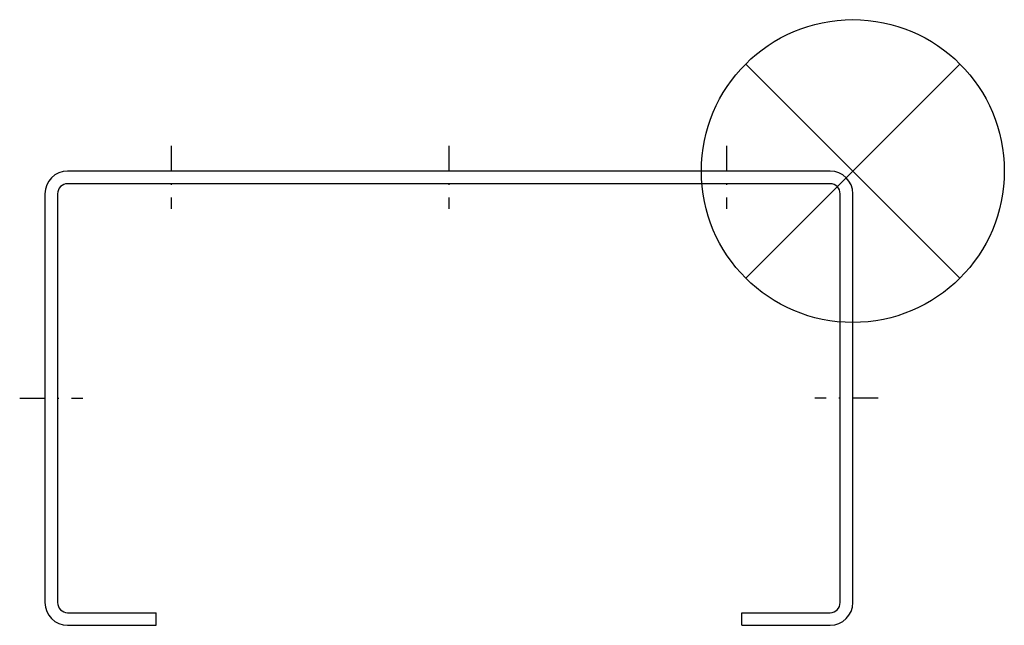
# Model space of a CAD drawing. Extents: x 171 to 366, y 46 to 166.
import ezdxf

# ---------------------------------------------------------------- set-up
doc = ezdxf.new("R2010")
doc.units = 0
doc.linetypes.add('STRICHPUNKT', pattern=[1.025, 0.5, -0.25, 0.025, -0.25])
doc.layers.get('0').update_dxf_attribs({"linetype": 'CONTINUOUS'})

# ---------------------------------------------------------------- blocks, each defined once
blk = doc.blocks.new('ZOP')
at = {"color": 6}
for p, q in [((21.21, 21.21), (-21.21, -21.21)), ((-21.21, 21.21), (21.21, -21.21))]:
    blk.add_line(p, q, dxfattribs=at)
blk.add_circle((0, 0), 30, dxfattribs=at)

msp = doc.modelspace()

# ---------------------------------------------------------------- linework, layer by layer
at = {"linetype": 'STRICHPUNKT', "ltscale": 10}
for p, q in [((200.87, 140.59), (200.87, 128.09)), ((255.87, 140.59), (255.87, 128.09)), ((310.87, 140.59), (310.87, 128.09)), ((170.87, 90.59), (183.37, 90.59)), ((340.87, 90.59), (328.37, 90.59))]:
    msp.add_line(p, q, dxfattribs=at)
for p, q in [((331.37, 135.59), (180.37, 135.59)), ((331.37, 133.09), (180.37, 133.09)), ((175.87, 131.09), (175.87, 50.09)), ((178.37, 131.09), (178.37, 50.09)), ((333.37, 50.09), (333.37, 131.09)), ((335.87, 50.09), (335.87, 131.09)), ((180.37, 48.09), (197.87, 48.09)), ((197.87, 45.59), (197.87, 48.09)), ((313.87, 48.09), (331.37, 48.09)), ((313.87, 45.59), (313.87, 48.09)), ((180.37, 45.59), (197.87, 45.59)), ((313.87, 45.59), (331.37, 45.59))]:
    msp.add_line(p, q)
for centre, radius, start, end in [((180.37, 131.09), 4.5, 90, 180), ((331.37, 131.09), 4.5, 0, 90), ((180.37, 131.09), 2, 90, 180), ((331.37, 131.09), 2, 0, 90), ((180.37, 50.09), 4.5, 180, 270), ((180.37, 50.09), 2, 180, 270), ((331.37, 50.09), 2, 270, 0), ((331.37, 50.09), 4.5, 270, 0)]:
    msp.add_arc(centre, radius, start, end)

# ---------------------------------------------------------------- block references
msp.add_blockref('ZOP', (335.87, 135.59))

doc.saveas('drawing.dxf')
